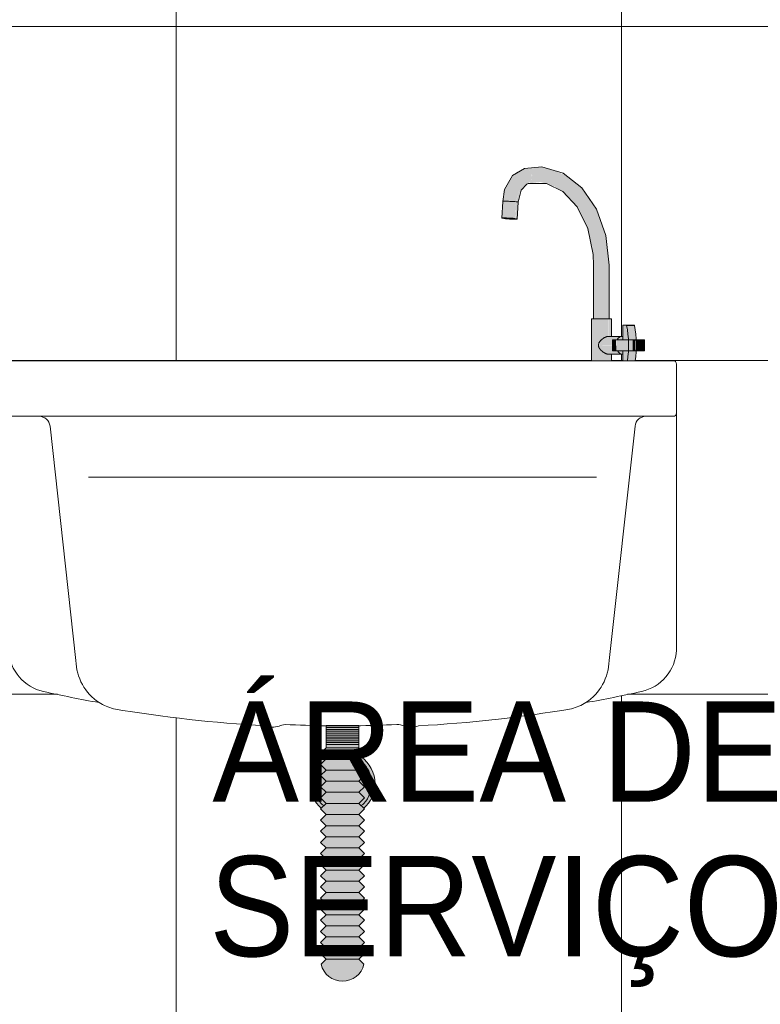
# Model space of a CAD drawing. Header units: metres. Extents: x -2.1 to 42.5, y -15.2 to 5.6.
# Tile 204 of 256: x 6.834 to 7.499, y 0.302 to 1.186. Entities that reach past the tile are written whole.
import ezdxf

# ---------------------------------------------------------------- set-up
doc = ezdxf.new("R2010")
doc.units = ezdxf.units.M
doc.layers.add('A-DETL', color=7, linetype='Continuous', lineweight=5, true_color=0x00a600)
for name, color, linetype, lineweight in [('A-DETL-GENF', 7, 'Continuous', 5), ('A-WALL-PATT', 7, 'Continuous', 50), ('G-ANNO-TEXT', 7, 'Continuous', 9), ('P-SANR-FIXT', 7, 'Continuous', 5)]:
    doc.layers.add(name, color=color, linetype=linetype, lineweight=lineweight)
doc.styles.add('Arial_1', font='arial.ttf', dxfattribs={"height": 0.09})

# ---------------------------------------------------------------- blocks, each defined once
blk = doc.blocks.new('TORNEIRA DE MESA_ BICA MÓVEL_ BICA ALTA - 1167_C34_Cromado CR10-V21-C')
at = {"layer": 'P-SANR-FIXT', "true_color": 0xf4f4f4}
for points in [[(7.27946, 1.02282), (7.28368, 1.03796), (7.29369, 1.04597), (7.29257, 1.04946), (7.29047, 1.05194), (7.28788, 1.05286), (7.2852, 1.05194), (7.27978, 1.04934), (7.2731, 1.04176), (7.2701, 1.03601), (7.26973, 1.03508), (7.26818, 1.02929), (7.26776, 1.0232), (7.27573, 1.02307), (7.27748, 1.02297)], [(7.36319, 0.96593), (7.35969, 0.99373), (7.35529, 1.00777), (7.34657, 1.02493), (7.33571, 1.03794), (7.32535, 1.04621), (7.30963, 1.05236), (7.30063, 1.05409), (7.28919, 1.05263), (7.29163, 1.05084), (7.2933, 1.04775), (7.29404, 1.04597), (7.31383, 1.04588), (7.3324, 1.03632), (7.34769, 1.01817), (7.35767, 0.99373), (7.36114, 0.96593), (7.36295, 0.96593)], [(7.28148, 1.02256), (7.28282, 1.03082), (7.28675, 1.03717), (7.28809, 1.03806), (7.29285, 1.0411), (7.29374, 1.04419), (7.29346, 1.04578), (7.28368, 1.03796), (7.27963, 1.02281), (7.28109, 1.02263)], [(7.34919, 0.96593), (7.36114, 0.96593), (7.35767, 0.99373), (7.34769, 1.01817), (7.3324, 1.03632), (7.31365, 1.04597), (7.29369, 1.04588), (7.29346, 1.04252), (7.29196, 1.04), (7.29196, 1.03944), (7.30148, 1.04057), (7.30246, 1.04031), (7.31451, 1.03632), (7.32295, 1.03075), (7.3324, 1.02096), (7.3414, 1.00506), (7.34807, 0.98191), (7.34895, 0.9695)], [(7.27853, 1.00772), (7.27946, 1.02282), (7.26776, 1.0232), (7.26753, 1.02294), (7.26683, 1.00824), (7.27271, 1.00819), (7.27708, 1.00787)], [(7.28056, 1.00728), (7.28109, 1.02263), (7.27946, 1.02282), (7.27872, 1.00769), (7.28033, 1.00741)], [(7.27706, 1.00713), (7.27801, 1.00772), (7.26776, 1.00815), (7.26903, 1.00769), (7.27619, 1.00719)], [(7.35345, 0.91772), (7.36114, 0.91772), (7.36114, 0.96593), (7.34919, 0.96593), (7.34943, 0.91772), (7.35269, 0.91772)], [(7.36295, 0.91772), (7.36319, 0.91772), (7.36295, 0.96593), (7.36114, 0.96593), (7.36114, 0.91772), (7.36255, 0.91772)], [(7.34719, 0.88), (7.36255, 0.88), (7.36255, 0.88587), (7.35911, 0.88694), (7.35619, 0.88903), (7.35386, 0.89214), (7.35345, 0.89387), (7.35438, 0.89651), (7.35628, 0.8988), (7.36026, 0.90132), (7.36255, 0.90187), (7.36225, 0.91772), (7.34719, 0.91772), (7.34719, 0.89311)], [(7.37928, 0.88), (7.38042, 0.88877), (7.38042, 0.89977), (7.37817, 0.91202), (7.37538, 0.91202), (7.37538, 0.89877), (7.38036, 0.89877), (7.38036, 0.88877), (7.37538, 0.88877), (7.37538, 0.88), (7.37869, 0.88)], [(7.36519, 0.88587), (7.37341, 0.88614), (7.37087, 0.88821), (7.36998, 0.88877), (7.36602, 0.88917), (7.36602, 0.89387), (7.35345, 0.89387), (7.35401, 0.8918), (7.35628, 0.88894), (7.35941, 0.88675), (7.36255, 0.88587), (7.36506, 0.88587)], [(7.35494, 0.89387), (7.36602, 0.89426), (7.36602, 0.89877), (7.37047, 0.89877), (7.37205, 0.9008), (7.3728, 0.90187), (7.36026, 0.90132), (7.35719, 0.89952), (7.35494, 0.89738), (7.3539, 0.89575), (7.3539, 0.89387), (7.3541, 0.89387)], [(7.36602, 0.88877), (7.36885, 0.88894), (7.36885, 0.89877), (7.36602, 0.89877), (7.36602, 0.88894)], [(7.36885, 0.88877), (7.36967, 0.88894), (7.36915, 0.89877), (7.36885, 0.89877), (7.36885, 0.88894)]]:
    blk.add_hatch(color=7, dxfattribs=at).paths.add_polyline_path(points)
h = blk.add_hatch(color=7, dxfattribs=at)
h.paths.add_polyline_path([(7.36255, 0.88), (7.36519, 0.88), (7.36461, 0.88587), (7.36255, 0.88587)])
h.paths.add_polyline_path([(7.36255, 0.90187), (7.36519, 0.90187), (7.36488, 0.91772), (7.36255, 0.91772)])
h = blk.add_hatch(color=7, dxfattribs=at)
h.paths.add_polyline_path([(7.38635, 0.88), (7.38749, 0.88776), (7.38749, 0.89975), (7.38577, 0.9115), (7.3787, 0.9115), (7.38042, 0.89975), (7.3803, 0.88694), (7.37928, 0.88), (7.38577, 0.88)])
h.paths.add_polyline_path([(7.38689, 0.88877), (7.38112, 0.88877), (7.38115, 0.89877), (7.38676, 0.89877), (7.38679, 0.88894)])
h = blk.add_hatch(color=7, dxfattribs=at)
h.paths.add_polyline_path([(7.36967, 0.88877), (7.38036, 0.88877), (7.38022, 0.89877), (7.36967, 0.89877), (7.36967, 0.89311)])
h.paths.add_polyline_path([(7.38112, 0.88877), (7.38417, 0.88877), (7.38417, 0.89877), (7.38115, 0.89851), (7.38113, 0.89311)])
h = blk.add_hatch(color=7, dxfattribs=at)
h.paths.add_polyline_path([(7.37487, 0.88587), (7.37538, 0.88642), (7.37518, 0.88877), (7.37087, 0.88821), (7.37205, 0.88694)])
h.paths.add_polyline_path([(7.37081, 0.89877), (7.37538, 0.89877), (7.37487, 0.90187), (7.37205, 0.9008), (7.37062, 0.89877)])
h = blk.add_hatch(color=7, dxfattribs=at)
h.paths.add_polyline_path([(7.39004, 0.88877), (7.39479, 0.88877), (7.39479, 0.89877), (7.38749, 0.89877), (7.38764, 0.88877)])
h.paths.add_polyline_path([(7.38689, 0.88877), (7.38679, 0.88894), (7.38676, 0.89877), (7.38417, 0.89877), (7.38417, 0.88877)])
at = {"layer": 'P-SANR-FIXT'}
for p, q in [((7.26752, 1.02313), (7.26659, 1.00815)), ((7.28056, 1.00728), (7.28151, 1.02253)), ((7.34919, 0.96593), (7.34919, 0.91772)), ((7.36319, 0.91772), (7.36319, 0.96593)), ((7.34719, 0.91772), (7.34719, 0.88)), ((7.36255, 0.91772), (7.34719, 0.91772)), ((7.36519, 0.91772), (7.36255, 0.91772)), ((7.36519, 0.9018), (7.36519, 0.91772)), ((7.37538, 0.91202), (7.37538, 0.89877)), ((7.37817, 0.91202), (7.37538, 0.91202)), ((7.38524, 0.91202), (7.37817, 0.91202)), ((7.37817, 0.91202), (7.38246, 0.91202)), ((7.3787, 0.9115), (7.38577, 0.9115)), ((7.38246, 0.91202), (7.38524, 0.91202)), ((7.37487, 0.90187), (7.36255, 0.90187)), ((7.36602, 0.89877), (7.36885, 0.89877)), ((7.36602, 0.88877), (7.36602, 0.89877)), ((7.36967, 0.89877), (7.36885, 0.89877)), ((7.38047, 0.89877), (7.36967, 0.89877)), ((7.38417, 0.89877), (7.38126, 0.89877)), ((7.38689, 0.89877), (7.38417, 0.89877)), ((7.39479, 0.89877), (7.38762, 0.89877)), ((7.39487, 0.89877), (7.39484, 0.89877)), ((7.39487, 0.89877), (7.39485, 0.89877)), ((7.39487, 0.88877), (7.39487, 0.89877)), ((7.36255, 0.88587), (7.37487, 0.88587)), ((7.36519, 0.88), (7.36519, 0.88593)), ((7.36885, 0.88877), (7.36602, 0.88877)), ((7.36885, 0.88877), (7.36967, 0.88877)), ((7.36967, 0.88877), (7.38047, 0.88877)), ((7.37538, 0.88877), (7.37538, 0.88)), ((7.38123, 0.88877), (7.38417, 0.88877)), ((7.38417, 0.88877), (7.38692, 0.88877)), ((7.38762, 0.88877), (7.39479, 0.88877)), ((7.39484, 0.88877), (7.39487, 0.88877)), ((7.39485, 0.88877), (7.39487, 0.88877))]:
    blk.add_line(p, q, dxfattribs=at)
at = {"layer": 'P-SANR-FIXT', "flags": 128}
for points in [[(7.28705, 1.05276), (7.27628, 1.04625), (7.26925, 1.03379), (7.26752, 1.02313)], [(7.36319, 0.96593), (7.36023, 0.99245), (7.35176, 1.01627), (7.33863, 1.03539), (7.32186, 1.04838), (7.30269, 1.05404), (7.28705, 1.05276)], [(7.28151, 1.02253), (7.28403, 1.03312), (7.28912, 1.03869), (7.29043, 1.03918)], [(7.29043, 1.03918), (7.30674, 1.03924), (7.32157, 1.03204), (7.33445, 1.01819), (7.34393, 0.99876), (7.34876, 0.97552), (7.34919, 0.96593)]]:
    blk.add_lwpolyline(points, dxfattribs=at)
at = {"layer": 'P-SANR-FIXT'}
for centre, major_axis, ratio, start_param, end_param in [((7.27358, 1.00772), (-0.00699, 0.00043), 0.061628, 3.928897, 6.283185), ((7.27358, 1.00772), (-0.00699, 0.00043), 0.061628, 0.001906, 0.787304), ((7.27358, 1.00772), (-0.00699, 0.00043), 0.061628, 0.787304, 2.8817), ((7.27358, 1.00772), (-0.00699, 0.00043), 0.061628, 3.143499, 3.928897), ((7.37817, 0.91122), (0, 0.0008), 0.707107, 5.061455, 6.283185), ((7.33903, 0.89377), (0, 0.05884), 0.707107, 4.475128, 5.018336), ((7.38524, 0.91122), (0, 0.0008), 0.707107, 5.061455, 6.283185), ((7.3461, 0.89377), (0, 0.05884), 0.707107, 4.475128, 5.018336), ((7.37487, 0.89387), (0, 0.008), 0.707107, 0, 0.9042), ((7.37487, 0.89387), (0, 0.008), 0.707107, 2.356194, 3.141593)]:
    blk.add_ellipse(centre, major_axis=major_axis, ratio=ratio, start_param=start_param, end_param=end_param, dxfattribs=at)
for points, knots in [([(7.26752, 1.02313), (7.26752, 1.02316), (7.26771, 1.02322), (7.26867, 1.02327), (7.27042, 1.02327), (7.27267, 1.02321), (7.27514, 1.02311), (7.27754, 1.02297), (7.27889, 1.02287), (7.27946, 1.02282)], [-0.7493836, -0.7493836, -0.7493836, -0.7493836, -0.6666667, -0.5555556, -0.4444444, -0.3333333, -0.2222222, -0.1111111, 0, 0, 0, 0]), ([(7.27946, 1.02282), (7.28033, 1.02275), (7.28117, 1.02265), (7.28144, 1.02257), (7.28148, 1.02256)], [-1, -1, -1, -1, -0.8333333, -0.7777778, -0.7777778, -0.7777778, -0.7777778]), ([(7.36255, 0.90187), (7.36232, 0.90187), (7.36183, 0.90183), (7.36119, 0.90168), (7.36065, 0.90151), (7.36024, 0.90136), (7.35983, 0.90118), (7.35941, 0.90098), (7.35901, 0.90077), (7.35859, 0.90053), (7.35819, 0.90028), (7.35779, 0.90001), (7.3574, 0.89973), (7.35701, 0.89943), (7.3567, 0.89917), (7.35646, 0.89896), (7.35625, 0.89877), (7.35601, 0.89855), (7.35566, 0.8982), (7.35533, 0.89785), (7.35505, 0.89753), (7.3549, 0.89734), (7.35468, 0.89705), (7.35435, 0.8966), (7.35407, 0.89613), (7.35392, 0.89581), (7.35383, 0.89559), (7.35368, 0.89519), (7.35352, 0.8946), (7.35346, 0.89412), (7.35345, 0.89387)], [0, 0, 0, 0, 0.071429, 0.142857, 0.178571, 0.214286, 0.25, 0.285714, 0.321429, 0.357143, 0.392857, 0.428571, 0.464286, 0.5, 0.535714, 0.553571, 0.571429, 0.598214, 0.625, 0.678571, 0.705357, 0.71875, 0.732143, 0.785714, 0.839286, 0.852679, 0.866071, 0.892857, 0.946429, 1, 1, 1, 1]), ([(7.35345, 0.89387), (7.35347, 0.89354), (7.35354, 0.89305), (7.3537, 0.89251), (7.3538, 0.8922), (7.35389, 0.89198), (7.354, 0.89176), (7.35415, 0.89148), (7.35436, 0.89113), (7.35459, 0.8908), (7.35479, 0.89054), (7.35494, 0.89035), (7.35509, 0.89016), (7.3553, 0.88992), (7.35558, 0.88962), (7.35586, 0.88933), (7.3561, 0.8891), (7.35628, 0.88894), (7.35646, 0.88877), (7.3567, 0.88856), (7.35701, 0.8883), (7.3574, 0.88801), (7.35779, 0.88772), (7.35819, 0.88745), (7.35859, 0.8872), (7.35901, 0.88697), (7.35941, 0.88675), (7.35983, 0.88655), (7.36024, 0.88638), (7.36065, 0.88622), (7.36119, 0.88605), (7.36183, 0.88591), (7.36232, 0.88587), (7.36255, 0.88587)], [0, 0, 0, 0, 0.071429, 0.107143, 0.125, 0.142857, 0.160714, 0.178571, 0.214286, 0.25, 0.267857, 0.285714, 0.303571, 0.321429, 0.357143, 0.392857, 0.410714, 0.428571, 0.446429, 0.464286, 0.5, 0.535714, 0.571429, 0.607143, 0.642857, 0.678571, 0.714286, 0.75, 0.785714, 0.821429, 0.857143, 0.928571, 1, 1, 1, 1])]:
    blk.add_open_spline(points, degree=3, knots=knots, dxfattribs=at)
blk.add_open_spline([(7.26754, 1.0231), (7.26753, 1.02311), (7.26752, 1.02312), (7.26752, 1.02313)], degree=3, dxfattribs=at)
blk = doc.blocks.new('TANQUE EM MÁRMORE SINTÉTICO 34L E 1 BATEDOR - TQ_03_Branco Gelo GE17-2860659-C')
at = {"layer": 'P-SANR-FIXT'}
for p, q in [((7.42059, 0.88), (6.82659, 0.88)), ((7.42359, 0.62), (7.42359, 0.877)), ((7.42059, 0.83), (6.82659, 0.83)), ((6.88406, 0.61049), (6.86082, 0.8211)), ((7.36312, 0.61049), (7.38636, 0.8211)), ((7.35191, 0.77545), (6.89526, 0.77545))]:
    blk.add_line(p, q, dxfattribs=at)
for centre, radius, start, end in [((6.82659, 0.877), 0.003, 90, 165), ((7.42059, 0.877), 0.003, 0, 90), ((6.82659, 0.833), 0.003, 185.11918, 270), ((7.42059, 0.833), 0.003, 270, 0), ((6.85088, 0.82), 0.01, 6.29712, 90), ((7.3963, 0.82), 0.01, 90, 173.70288), ((6.86368, 0.62194), 0.04014, 183.57016, 257.49748), ((7.38349, 0.62194), 0.04014, 282.50252, 357.23515), ((6.93086, 0.61178), 0.04682, 181.57196, 236.37977), ((7.31632, 0.61178), 0.04682, 303.62023, 358.42804), ((7.1237, 1.80092), 1.24746, 257.56079, 259.89991), ((7.12348, 1.80092), 1.24746, 280.10009, 282.43921), ((6.93221, 0.61844), 0.05317, 239.14899, 254.39139), ((7.12359, 1.78636), 1.23636, 260.42331, 266.76855), ((7.12359, 1.78636), 1.23636, 273.16166, 279.57669), ((7.31497, 0.61844), 0.05317, 285.60861, 300.85101), ((7.06072, 0.56948), 0.0188, 248.71179, 288.22438), ((7.06072, 0.56948), 0.0188, 248.71179, 288.22438), ((7.07368, 0.5371), 0.01615, 96.01137, 115.98863), ((7.07368, 0.5371), 0.01615, 96.01137, 115.98863), ((7.12219, 1.52929), 0.97741, 267.05588, 269.22063), ((7.12219, 1.52929), 0.97741, 267.05588, 269.22063), ((7.12219, 1.52929), 0.97741, 270.756, 272.94412), ((7.12219, 1.52929), 0.97741, 270.756, 272.94412), ((7.17199, 0.53702), 0.01615, 64.01137, 88.59374), ((7.17199, 0.53702), 0.01615, 64.01137, 88.59374), ((7.18495, 0.5694), 0.0188, 251.77562, 291.28821), ((7.18495, 0.5694), 0.0188, 251.77562, 291.28821)]:
    blk.add_arc(centre, radius, start, end, dxfattribs=at)

msp = doc.modelspace()

# ---------------------------------------------------------------- hatches: boundary and pattern name
at = {"layer": 'A-DETL-GENF', "true_color": 0xffffff}
msp.add_hatch(color=7, dxfattribs=at).paths.add_polyline_path([(7.12599, 0.32258), (7.13065, 0.32374), (7.1349, 0.326), (7.13846, 0.32921), (7.14115, 0.3332), (7.14279, 0.33771), (7.13829, 0.34221), (7.14329, 0.34721), (7.13829, 0.35221), (7.14329, 0.35721), (7.13829, 0.36221), (7.14329, 0.36721), (7.13829, 0.37221), (7.14329, 0.37721), (7.13829, 0.38221), (7.14329, 0.38721), (7.13829, 0.39221), (7.14329, 0.39721), (7.13829, 0.40221), (7.14329, 0.40721), (7.13829, 0.41221), (7.14329, 0.41721), (7.13829, 0.42221), (7.14329, 0.42721), (7.13829, 0.43221), (7.14329, 0.43721), (7.13829, 0.44221), (7.14329, 0.44721), (7.13829, 0.45221), (7.14329, 0.45721), (7.13829, 0.46221), (7.14329, 0.46721), (7.13829, 0.47221), (7.1429, 0.4776), (7.13829, 0.48221), (7.14292, 0.48758), (7.13852, 0.49244), (7.14329, 0.49721), (7.13829, 0.50221), (7.14294, 0.50756), (7.13829, 0.51221), (7.14329, 0.51721), (7.13829, 0.52221), (7.14329, 0.52721), (7.13829, 0.53221), (7.13829, 0.55221), (7.1089, 0.55188), (7.1089, 0.53221), (7.1039, 0.52721), (7.10859, 0.5219), (7.10399, 0.51712), (7.1089, 0.51221), (7.1039, 0.50721), (7.1089, 0.50221), (7.1039, 0.49721), (7.1089, 0.49221), (7.1039, 0.48721), (7.1089, 0.48221), (7.1039, 0.47721), (7.1089, 0.47221), (7.1039, 0.46721), (7.1089, 0.46221), (7.1039, 0.45721), (7.1089, 0.45221), (7.1039, 0.44721), (7.1089, 0.44221), (7.1039, 0.43721), (7.1089, 0.43221), (7.1039, 0.42721), (7.1089, 0.42221), (7.1039, 0.41721), (7.1089, 0.41221), (7.1039, 0.40721), (7.1089, 0.40221), (7.1039, 0.39721), (7.1089, 0.39221), (7.1039, 0.38721), (7.1089, 0.38221), (7.1039, 0.37721), (7.1089, 0.37221), (7.1039, 0.36721), (7.1089, 0.36221), (7.1039, 0.35721), (7.1089, 0.35221), (7.1039, 0.34721), (7.1089, 0.34221), (7.1044, 0.33771), (7.10604, 0.3332), (7.1089, 0.32905), (7.11229, 0.326), (7.11653, 0.32374), (7.12119, 0.32258)])
h = msp.add_hatch(color=7, dxfattribs=at)
h.paths.add_polyline_path([(7.14249, 0.47801), (7.14424, 0.47935), (7.1489, 0.48545), (7.1518, 0.49244), (7.15279, 0.5), (7.1518, 0.50756), (7.14818, 0.51551), (7.14329, 0.52138), (7.13999, 0.52391), (7.1386, 0.5219), (7.14424, 0.51576), (7.14707, 0.5112), (7.1489, 0.50678), (7.14979, 0.5), (7.14818, 0.49148), (7.14628, 0.4869), (7.14115, 0.47935), (7.14228, 0.47822)])
h.paths.add_polyline_path([(7.1047, 0.47801), (7.10682, 0.48013), (7.1039, 0.48299), (7.10088, 0.48695), (7.09829, 0.49322), (7.09739, 0.5), (7.09861, 0.50756), (7.1009, 0.5131), (7.1057, 0.51901), (7.1089, 0.52221), (7.1072, 0.52391), (7.10295, 0.52065), (7.0983, 0.5146), (7.09539, 0.50756), (7.09439, 0.5), (7.09539, 0.49244), (7.09956, 0.48376), (7.1039, 0.47862)])
h = msp.add_hatch(color=7, dxfattribs=at)
h.paths.add_polyline_path([(7.14037, 0.48013), (7.14329, 0.48299), (7.1463, 0.48695), (7.1489, 0.49322), (7.14979, 0.5), (7.14818, 0.50852), (7.14628, 0.5131), (7.1432, 0.51712), (7.13829, 0.51221), (7.14329, 0.50721), (7.13829, 0.50221), (7.14329, 0.49721), (7.13829, 0.49221), (7.14329, 0.48721), (7.13829, 0.48221), (7.14016, 0.48034)])
h.paths.add_polyline_path([(7.10682, 0.48013), (7.1089, 0.48221), (7.10426, 0.48758), (7.10867, 0.49244), (7.1039, 0.49721), (7.1089, 0.50221), (7.10424, 0.50756), (7.1089, 0.51221), (7.1039, 0.51701), (7.10012, 0.5112), (7.09829, 0.50678), (7.09739, 0.5), (7.09861, 0.49244), (7.1009, 0.4869), (7.10507, 0.48147)])
at = {"layer": 'A-WALL-PATT', "lineweight": 5, "true_color": 0x808080}
h = msp.add_hatch(dxfattribs=at)
h.set_pattern_fill('FP_5', color=8, style=0, pattern_type=2)
h.set_pattern_definition([(0, (7.774, 0.58), (0, 0.3), []), (90, (7.774, 0.58), (-0.4, 2e-17), [])])
h.paths.add_polyline_path([(6.82569, -0.02), (7.47234, -0.02), (7.47234, -0.017), (7.47292, -0.017), (7.47292, -0.01559), (7.47395, -0.01561), (7.47434, -0.015), (7.59284, -0.015), (7.59322, -0.01561), (7.59323, -0.01561), (7.59425, -0.01561), (7.59425, -0.017), (7.59484, -0.017), (7.59484, -0.02), (8.17159, -0.02), (8.17159, 0.08), (8.17359, 0.08), (8.17359, 1.48), (6.17359, 1.48), (6.17359, 0.95), (6.82369, 0.95), (6.82369, 0.87778), (6.82659, 0.88), (7.34719, 0.88), (7.34749, 0.91772), (7.34919, 0.91772), (7.34895, 0.9695), (7.34767, 0.98425), (7.33993, 1.00812), (7.33045, 1.02361), (7.32168, 1.03195), (7.31206, 1.03739), (7.30148, 1.04022), (7.2891, 1.03857), (7.28807, 1.03842), (7.2875, 1.03804), (7.2841, 1.03325), (7.28233, 1.02866), (7.28148, 1.02256), (7.28032, 1.00741), (7.27513, 1.00804), (7.2666, 1.00833), (7.26818, 1.02929), (7.27059, 1.03712), (7.2731, 1.04176), (7.27573, 1.04516), (7.28004, 1.04946), (7.28803, 1.05288), (7.30063, 1.05409), (7.31071, 1.05194), (7.32609, 1.04588), (7.33719, 1.03632), (7.34266, 1.02984), (7.34769, 1.02281), (7.35529, 1.00777), (7.36007, 0.99251), (7.36319, 0.96593), (7.36376, 0.91772), (7.36519, 0.91772), (7.36519, 0.90187), (7.37538, 0.90187), (7.37538, 0.91202), (7.38577, 0.9115), (7.38763, 0.89877), (7.39479, 0.89877), (7.39479, 0.88877), (7.38749, 0.88877), (7.38749, 0.88776), (7.38635, 0.88), (7.42209, 0.8796), (7.42359, 0.877), (7.42359, 0.62), (7.42173, 0.60972), (7.41729, 0.60027), (7.41056, 0.59229), (7.402, 0.58631), (7.39218, 0.58275), (7.34224, 0.57279), (7.33594, 0.56958), (7.32928, 0.56723), (7.26074, 0.55763), (7.18853, 0.55103), (7.18761, 0.55079), (7.1833, 0.55067), (7.17239, 0.55317), (7.13829, 0.55188), (7.13829, 0.53221), (7.14329, 0.52721), (7.13999, 0.52391), (7.14424, 0.52065), (7.14888, 0.5146), (7.1518, 0.50756), (7.15279, 0.5), (7.1518, 0.49244), (7.14818, 0.48449), (7.1387, 0.47179), (7.14329, 0.46721), (7.13829, 0.46221), (7.14329, 0.45721), (7.13829, 0.45221), (7.14329, 0.44721), (7.13829, 0.44221), (7.14329, 0.43721), (7.13829, 0.43221), (7.14329, 0.42721), (7.13829, 0.42221), (7.14329, 0.41721), (7.13829, 0.41221), (7.14329, 0.40721), (7.13829, 0.40221), (7.14329, 0.39721), (7.13829, 0.39221), (7.14329, 0.38721), (7.13829, 0.38221), (7.14329, 0.37721), (7.13829, 0.37221), (7.14329, 0.36721), (7.13829, 0.36221), (7.14329, 0.35721), (7.13829, 0.35221), (7.14329, 0.34721), (7.13846, 0.34203), (7.14279, 0.33771), (7.14115, 0.3332), (7.13829, 0.32905), (7.1349, 0.326), (7.13065, 0.32374), (7.12599, 0.32258), (7.12119, 0.32258), (7.11653, 0.32374), (7.11229, 0.326), (7.10872, 0.32921), (7.10604, 0.3332), (7.1044, 0.33771), (7.10872, 0.34239), (7.1039, 0.34721), (7.1089, 0.35221), (7.1039, 0.35721), (7.1089, 0.36221), (7.1039, 0.36721), (7.1089, 0.37221), (7.1039, 0.37721), (7.1089, 0.38221), (7.1039, 0.38721), (7.1089, 0.39221), (7.1039, 0.39721), (7.1089, 0.40221), (7.1039, 0.40721), (7.1089, 0.41221), (7.1039, 0.41721), (7.1089, 0.42221), (7.1039, 0.42721), (7.1089, 0.43221), (7.1039, 0.43721), (7.1089, 0.44221), (7.1039, 0.44721), (7.1089, 0.45221), (7.1039, 0.45721), (7.1089, 0.46221), (7.1039, 0.46721), (7.1089, 0.47221), (7.10408, 0.47739), (7.1047, 0.47801), (7.10295, 0.47935), (7.09829, 0.48545), (7.09539, 0.49244), (7.09439, 0.5), (7.09539, 0.50756), (7.09956, 0.51624), (7.10423, 0.52164), (7.1072, 0.52391), (7.1039, 0.52721), (7.1089, 0.53232), (7.1089, 0.55222), (7.07199, 0.55317), (7.05807, 0.55087), (7.0539, 0.55197), (6.98243, 0.55817), (6.9179, 0.56723), (6.91123, 0.56958), (6.90494, 0.57279), (6.85499, 0.58275), (6.84518, 0.58631), (6.83662, 0.59229), (6.82989, 0.60027), (6.82544, 0.60972), (6.82369, 0.61945), (6.82369, 0.08), (6.82569, 0.08)])
h.paths.add_polyline_path([(7.80359, 0.8654), (7.79464, 0.86658), (7.78629, 0.87004), (7.77913, 0.87553), (7.77301, 0.8842), (7.77017, 0.89104), (7.76899, 0.9), (7.77017, 0.90896), (7.77363, 0.9173), (7.78023, 0.92531), (7.78779, 0.93059), (7.79464, 0.93342), (7.80359, 0.9346), (7.81255, 0.93342), (7.82205, 0.92908), (7.82806, 0.92447), (7.83412, 0.91595), (7.83701, 0.90896), (7.83819, 0.9), (7.83701, 0.89104), (7.83356, 0.8827), (7.82806, 0.87553), (7.81939, 0.86941), (7.81255, 0.86658)])
h.paths.add_polyline_path([(7.37341, 0.88), (7.37538, 0.88), (7.37487, 0.88587), (7.36519, 0.88546), (7.36519, 0.88), (7.37205, 0.88)])
h.paths.add_polyline_path([(7.37047, 0.89877), (7.37087, 0.89914), (7.37087, 0.89952)])
h.paths.add_polyline_path([(7.27706, 1.00713), (7.27059, 1.00815), (7.27946, 1.00757), (7.27853, 1.00715)])
h.paths.add_polyline_path([(7.9747, 1.02059), (7.93414, 1.02059), (7.93414, 1.14), (8.01304, 1.14), (8.01304, 1.02059), (7.99209, 1.02059)])
h.paths.add_polyline_path([(7.29029, 1.03916), (7.29085, 1.03931), (7.29046, 1.03925)])
h.paths.add_polyline_path([(7.62149, 1.05509), (7.61397, 1.05709), (7.60853, 1.06024), (7.6041, 1.0646), (7.6009, 1.0699), (7.59911, 1.07581), (7.59879, 1.08198), (7.59912, 1.08511), (7.60067, 1.09), (7.6032, 1.09447), (7.60658, 1.09833), (7.60658, 1.14909), (7.60803, 1.15166), (7.61083, 1.1533), (7.61716, 1.15499), (7.61964, 1.15529), (7.61964, 1.15649), (7.62203, 1.15984), (7.62412, 1.16012), (7.62607, 1.15931), (7.62754, 1.15529), (7.63388, 1.15416), (7.63882, 1.15192), (7.64059, 1.14909), (7.64059, 1.09833), (7.64457, 1.0936), (7.64726, 1.08804), (7.64842, 1.08), (7.64765, 1.07387), (7.64539, 1.06811), (7.64176, 1.06308), (7.63696, 1.05908), (7.63359, 1.05709), (7.62766, 1.05533)])
h.paths.add_polyline_path([(7.96346, 1.0597), (7.96488, 1.06029), (7.96546, 1.0617), (7.96488, 1.06312), (7.96346, 1.0637), (7.96205, 1.06312), (7.96146, 1.0617), (7.96205, 1.06029), (7.96295, 1.05977)])
h.paths.add_polyline_path([(7.98371, 1.0597), (7.98513, 1.06029), (7.98571, 1.0617), (7.98513, 1.06312), (7.98371, 1.0637), (7.9823, 1.06312), (7.98171, 1.0617), (7.9823, 1.06029), (7.9832, 1.05977)])
h.paths.add_polyline_path([(7.95609, 1.06127), (7.95561, 1.06626), (7.95604, 1.0617)])
h.paths.add_polyline_path([(7.97359, 1.06198), (7.975, 1.06256), (7.97559, 1.06398), (7.975, 1.06539), (7.97359, 1.06598), (7.97217, 1.06539), (7.97159, 1.06398), (7.97217, 1.06256), (7.97307, 1.06204)])
h.paths.add_polyline_path([(7.96346, 1.0963), (7.96488, 1.09688), (7.96546, 1.0983), (7.96488, 1.09971), (7.96346, 1.1003), (7.96205, 1.09971), (7.96146, 1.0983), (7.96205, 1.09688), (7.96295, 1.09637)])
h.paths.add_polyline_path([(7.98371, 1.0963), (7.98513, 1.09688), (7.98571, 1.0983), (7.98513, 1.09971), (7.98371, 1.1003), (7.9823, 1.09971), (7.98171, 1.0983), (7.9823, 1.09688), (7.9832, 1.09637)])
h.paths.add_polyline_path([(7.95609, 1.09787), (7.95564, 1.10257), (7.95604, 1.0983)])
h.paths.add_polyline_path([(7.97359, 1.09857), (7.975, 1.09916), (7.97559, 1.10057), (7.975, 1.10198), (7.97359, 1.10257), (7.97217, 1.10198), (7.97159, 1.10057), (7.97217, 1.09916), (7.97307, 1.09864)])

# ---------------------------------------------------------------- linework, layer by layer
at = {"layer": 'A-DETL', "color": 9, "true_color": 0xc0c0c0}
for p, q in [((7.13829, 0.55221), (7.1089, 0.55221)), ((7.1089, 0.55221), (7.1089, 0.53221)), ((7.13829, 0.55031), (7.1089, 0.55031)), ((7.1089, 0.54855), (7.13829, 0.54855)), ((7.13829, 0.53221), (7.13829, 0.55221)), ((7.13829, 0.54698), (7.1089, 0.54698)), ((7.1089, 0.54521), (7.13829, 0.54521)), ((7.13829, 0.54364), (7.1089, 0.54364)), ((7.1089, 0.54188), (7.13829, 0.54188)), ((7.13829, 0.54031), (7.1089, 0.54031)), ((7.1089, 0.53221), (7.1039, 0.52721)), ((7.1089, 0.53854), (7.13829, 0.53854)), ((7.13829, 0.53697), (7.1089, 0.53697)), ((7.1089, 0.53521), (7.13829, 0.53521)), ((7.13829, 0.53221), (7.1089, 0.53221)), ((7.14329, 0.52721), (7.13829, 0.53221)), ((7.1039, 0.52721), (7.1089, 0.52221)), ((7.1089, 0.52221), (7.1039, 0.51721)), ((7.1089, 0.52221), (7.13829, 0.52221)), ((7.13829, 0.52221), (7.14329, 0.52721)), ((7.14329, 0.51721), (7.13829, 0.52221)), ((7.1039, 0.51721), (7.1089, 0.51221)), ((7.13829, 0.51221), (7.14329, 0.51721)), ((7.1089, 0.51221), (7.1039, 0.50721)), ((7.1039, 0.50721), (7.1089, 0.50221)), ((7.1089, 0.51221), (7.13829, 0.51221)), ((7.14329, 0.50721), (7.13829, 0.51221)), ((7.13829, 0.50221), (7.14329, 0.50721)), ((7.1089, 0.50221), (7.1039, 0.49721)), ((7.1039, 0.49721), (7.1089, 0.49221)), ((7.13829, 0.50221), (7.1089, 0.50221)), ((7.14329, 0.49721), (7.13829, 0.50221)), ((7.13829, 0.49221), (7.14329, 0.49721)), ((7.1089, 0.49221), (7.1039, 0.48721)), ((7.1039, 0.48721), (7.1089, 0.48221)), ((7.1089, 0.49221), (7.13829, 0.49221)), ((7.14329, 0.48721), (7.13829, 0.49221)), ((7.13829, 0.48221), (7.14329, 0.48721)), ((7.1089, 0.48221), (7.1039, 0.47721)), ((7.1089, 0.48221), (7.13829, 0.48221)), ((7.14329, 0.47721), (7.13829, 0.48221)), ((7.1039, 0.47721), (7.1089, 0.47221)), ((7.1089, 0.47221), (7.1039, 0.46721)), ((7.13829, 0.47221), (7.1089, 0.47221)), ((7.13829, 0.47221), (7.14329, 0.47721)), ((7.14329, 0.46721), (7.13829, 0.47221)), ((7.1039, 0.46721), (7.1089, 0.46221)), ((7.1089, 0.46221), (7.1039, 0.45721)), ((7.1089, 0.46221), (7.13829, 0.46221)), ((7.13829, 0.46221), (7.14329, 0.46721)), ((7.14329, 0.45721), (7.13829, 0.46221)), ((7.1039, 0.45721), (7.1089, 0.45221)), ((7.1089, 0.45221), (7.1039, 0.44721)), ((7.1089, 0.45221), (7.13829, 0.45221)), ((7.13829, 0.45221), (7.14329, 0.45721)), ((7.14329, 0.44721), (7.13829, 0.45221)), ((7.1039, 0.44721), (7.1089, 0.44221)), ((7.13829, 0.44221), (7.14329, 0.44721)), ((7.1089, 0.44221), (7.1039, 0.43721)), ((7.1039, 0.43721), (7.1089, 0.43221)), ((7.13829, 0.44221), (7.1089, 0.44221)), ((7.14329, 0.43721), (7.13829, 0.44221)), ((7.13829, 0.43221), (7.14329, 0.43721)), ((7.1089, 0.43221), (7.1039, 0.42721)), ((7.1039, 0.42721), (7.1089, 0.42221)), ((7.1089, 0.43221), (7.13829, 0.43221)), ((7.14329, 0.42721), (7.13829, 0.43221)), ((7.13829, 0.42221), (7.14329, 0.42721)), ((7.1089, 0.42221), (7.1039, 0.41721)), ((7.1039, 0.41721), (7.1089, 0.41221)), ((7.1089, 0.42221), (7.13829, 0.42221)), ((7.14329, 0.41721), (7.13829, 0.42221)), ((7.13829, 0.41221), (7.14329, 0.41721)), ((7.1089, 0.41221), (7.1039, 0.40721)), ((7.1039, 0.40721), (7.1089, 0.40221)), ((7.13829, 0.41221), (7.1089, 0.41221)), ((7.14329, 0.40721), (7.13829, 0.41221)), ((7.13829, 0.40221), (7.14329, 0.40721)), ((7.1089, 0.40221), (7.1039, 0.39721)), ((7.1089, 0.40221), (7.13829, 0.40221)), ((7.14329, 0.39721), (7.13829, 0.40221)), ((7.1039, 0.39721), (7.1089, 0.39221)), ((7.1089, 0.39221), (7.1039, 0.38721)), ((7.1089, 0.39221), (7.13829, 0.39221)), ((7.13829, 0.39221), (7.14329, 0.39721)), ((7.14329, 0.38721), (7.13829, 0.39221)), ((7.1039, 0.38721), (7.1089, 0.38221)), ((7.1089, 0.38221), (7.1039, 0.37721)), ((7.13829, 0.38221), (7.1089, 0.38221)), ((7.13829, 0.38221), (7.14329, 0.38721)), ((7.14329, 0.37721), (7.13829, 0.38221)), ((7.1039, 0.37721), (7.1089, 0.37221)), ((7.1089, 0.37221), (7.1039, 0.36721)), ((7.1089, 0.37221), (7.13829, 0.37221)), ((7.13829, 0.37221), (7.14329, 0.37721)), ((7.14329, 0.36721), (7.13829, 0.37221)), ((7.1039, 0.36721), (7.1089, 0.36221)), ((7.13829, 0.36221), (7.14329, 0.36721)), ((7.1089, 0.36221), (7.1039, 0.35721)), ((7.1039, 0.35721), (7.1089, 0.35221)), ((7.1089, 0.36221), (7.13829, 0.36221)), ((7.14329, 0.35721), (7.13829, 0.36221)), ((7.13829, 0.35221), (7.14329, 0.35721)), ((7.1089, 0.35221), (7.1039, 0.34721)), ((7.1039, 0.34721), (7.1089, 0.34221)), ((7.13829, 0.35221), (7.1089, 0.35221)), ((7.14329, 0.34721), (7.13829, 0.35221)), ((7.13829, 0.34221), (7.14329, 0.34721)), ((7.1089, 0.34221), (7.1044, 0.33771)), ((7.13829, 0.34221), (7.1089, 0.34221)), ((7.14279, 0.33771), (7.13829, 0.34221))]:
    msp.add_line(p, q, dxfattribs=at)
at = {"layer": 'A-DETL', "color": 7}
msp.add_line((7.1089, 0.55188), (7.13829, 0.55188), dxfattribs=at)
at = {"layer": 'A-DETL', "color": 9, "true_color": 0xc0c0c0}
for centre, radius, start, end in [((7.12359, 0.5), 0.0292, 124.44786, 180), ((7.12359, 0.5), 0.0292, 360, 55.55214), ((7.12359, 0.5), 0.0262, 138.88111, 180), ((7.12359, 0.5), 0.0262, 133.25189, 136.74811), ((7.12359, 0.5), 0.0262, 43.25189, 46.74811), ((7.12359, 0.5), 0.0262, 0, 41.11889), ((7.12359, 0.5), 0.0292, 180, 229.34332), ((7.12359, 0.5), 0.0262, 180, 229.84064), ((7.12359, 0.5), 0.0262, 310.15936, 360), ((7.12359, 0.5), 0.0292, 310.65668, 0), ((7.12359, 0.34212), 0.01969, 192.94445, 347.05555)]:
    msp.add_arc(centre, radius, start, end, dxfattribs=at)

# ---------------------------------------------------------------- block references
at = {"layer": 'P-SANR-FIXT'}
for name in ['TORNEIRA DE MESA_ BICA MÓVEL_ BICA ALTA - 1167_C34_Cromado CR10-V21-C', 'TANQUE EM MÁRMORE SINTÉTICO 34L E 1 BATEDOR - TQ_03_Branco Gelo GE17-2860659-C']:
    msp.add_blockref(name, (0, 0), dxfattribs=at)

# ---------------------------------------------------------------- texts
at = {"layer": 'G-ANNO-TEXT', "char_height": 0.09, "attachment_point": 1, "style": 'Arial_1'}
for s, insert, width in [('ÁREA DE ', (7.00668, 0.5738), 0.6974681), ('SERVIÇO', (7.00337, 0.4349), 0.6694091)]:
    msp.add_mtext(s, dxfattribs=dict(at, insert=insert, width=width))

doc.saveas('drawing.dxf')
